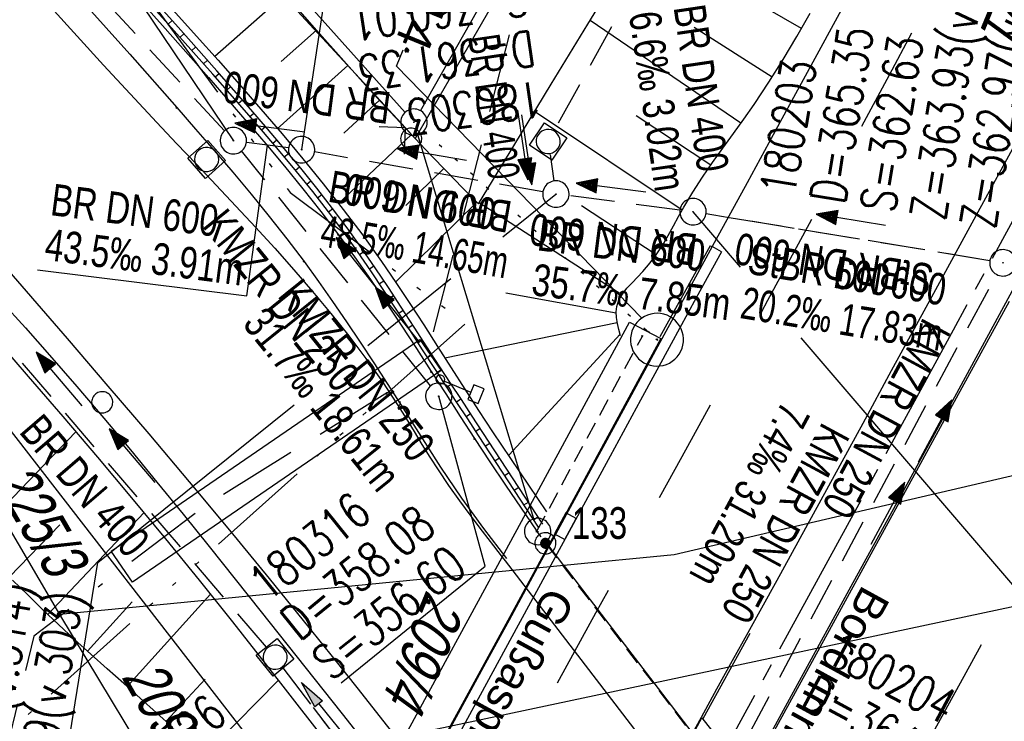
# Model space of a CAD drawing. Extents: x 507875 to 508634, y 446340 to 447363.
# Tile 32 of 70: x 508107 to 508163, y 446614 to 446654. Entities that reach past the tile are written whole.
import ezdxf
from ezdxf import colors
from ezdxf.entities.mleader import LeaderData, LeaderLine
from ezdxf.math import Vec2, Vec3

# ---------------------------------------------------------------- set-up
doc = ezdxf.new("R2010")
doc.units = 0
doc.header["$LTSCALE"] = 10
doc.header["$MEASUREMENT"] = 0
for name, pattern in [('ACAD_ISO14W100', [25.5, 12, -3, 0.5, -3, 0.5, -3, 0.5, -3]), ('ACAD_ISO16W100', [73, 15, -6.5, 15, -6.5, 15, -7, 1, -7]), ('ACHSE', [5.5, 4, -0.5, 0.5, -0.5]), ('AUSGEZOGEN', [0]), ('LT00', [0]), ('LT02', [0.4, 0.2, -0.2]), ('LT12', [0.4, 0.3, -0.1]), ('LT17', [0.15, 0.1, -0.05]), ('PUNKTX2_STR', [0.6, 0.1, -0.5]), ('STRICHLINIE2', [0.375, 0.25, -0.125])]:
    doc.linetypes.add(name, pattern=pattern)
doc.layers.get('0').update_dxf_attribs({"linetype": 'LT00'})
for name, color, linetype in [('--EK_FBR', 250, 'LT00'), ('--EK_Halt-Pfeil', 4, 'LT00'), ('--EK_Haltung', 7, 'STRICHLINIE2'), ('--EK_Haltung-Text', 140, 'LT00'), ('--EK_Schacht-Text', 5, 'LT00'), ('--EL_DFK_AB_L', 21, 'LT00'), ('--EL_DFK_AB_P', 7, 'LT00'), ('--EL_Halt-Pfeil', 4, 'LT00'), ('--EL_Haltung', 182, 'STRICHLINIE2'), ('--EL_Haltung-Text', 182, 'LT00'), ('-AX-093', 35, 'ACHSE'), ('BAB-KABEL', 220, 'ACAD_ISO16W100'), ('BAB-KABEL_TEXT', 221, 'Continuous'), ('DFK_AB_L', 21, 'LT00'), ('DFK_AB_P', 7, 'LT00'), ('DFK_FLUR_NR', 250, 'LT00'), ('DFK_KATASTER', 250, 'LT00'), ('DFK_NUTZUNGSGRENZE', 70, 'PUNKTX2_STR'), ('DFK_TOPO-SYM', 252, 'LT00'), ('DFK_VERMPKT', 252, 'LT00'), ('DL', 182, 'LT12'), ('DL_PFEIL', 201, 'LT00'), ('DL_TEXT', 182, 'LT00'), ('FESTPKT_TEXT_B', 211, 'LT00'), ('PFEIL', 140, 'AUSGEZOGEN'), ('RINNE_TEXT', 11, 'Continuous'), ('TELEKOM', 210, 'ACAD_ISO14W100'), ('V127_AFBR_BAB', 250, 'LT00'), ('V127_BOESCH', 250, 'LT00'), ('V127_BOSCHUNG', 250, 'LT00'), ('V127_BR_KAPPE', 30, 'LT00'), ('V127_BR_WID', 30, 'LT17'), ('V127_GEHWEG', 250, 'LT00'), ('V127_GRABEN', 250, 'LT00'), ('V127_H_BORD', 8, 'LT00'), ('V127_KA_MULD', 182, 'LT00'), ('V127_KA_PRUF', 182, 'LT00'), ('V127_LG_MARK', 250, 'LT02'), ('V127_MAUER', 141, 'LT00'), ('V127_PKT_AU', 211, 'LT00'), ('V127_RINNE', 182, 'LT00'), ('V127_SCHILD_K', 1, 'LT00'), ('V127_SINKK', 182, 'LT00'), ('V127_Verdeckt', 253, 'LT00'), ('V127_ZAUN', 40, 'LT00')]:
    doc.layers.add(name, color=color, linetype=linetype)
doc.styles.add('Arial', font='ARIAL.TTF')
doc.styles.add('Haltungsbeschriftung', font='ARIAL.TTF', dxfattribs={"width": 0.75})
doc.styles.add('schachtbeschriftung', font='romans.shx', dxfattribs={"width": 0.75, "height": 2})
doc.styles.get("Standard").update_dxf_attribs({"font": 'ARIAL.TTF'})

# ---------------------------------------------------------------- blocks, each defined once
blk = doc.blocks.new('SYMB7010')
at = {"color": 0, "linetype": 'ByBlock'}
for points in [[(-0.031408, 0.499213), (-0.093728, 0.49134), (-0.15457, 0.475719), (-0.212975, 0.452595), (-0.268021, 0.422333), (-0.31884, 0.385411), (-0.36463, 0.342411), (-0.40467, 0.29401), (-0.438329, 0.240973), (-0.465074, 0.184136), (-0.484486, 0.124395), (-0.496256, 0.062692), (-0.5002, 0)], [(0.5002, 0), (0.496256, 0.062692), (0.484485, 0.124395), (0.465074, 0.184136), (0.438329, 0.240973), (0.40467, 0.29401), (0.36463, 0.342411), (0.31884, 0.385411), (0.268021, 0.422333), (0.212975, 0.452595), (0.15457, 0.475719), (0.093728, 0.49134), (0.031408, 0.499213), (-0.031408, 0.499213)], [(-0.5002, 0), (-0.496256, -0.062692), (-0.484486, -0.124395), (-0.465075, -0.184136), (-0.438329, -0.240973), (-0.404671, -0.29401), (-0.36463, -0.342411), (-0.31884, -0.385411), (-0.268021, -0.422333), (-0.212975, -0.452595), (-0.154571, -0.475719), (-0.093728, -0.49134), (-0.031408, -0.499213), (0.031408, -0.499213)], [(0.031408, -0.499213), (0.093728, -0.491341), (0.15457, -0.475719), (0.212975, -0.452595), (0.268021, -0.422333), (0.31884, -0.385411), (0.36463, -0.342411), (0.404671, -0.294011), (0.438329, -0.240974), (0.465075, -0.184136), (0.484486, -0.124395), (0.496256, -0.062692), (0.500201, 0)]]:
    blk.add_lwpolyline(points, dxfattribs=at)
blk = doc.blocks.new('SYMB7005')
at = {"color": 0, "linetype": 'ByBlock'}
for p, q in [((-0.5005, 0), (-0.496554, -0.062729)), ((-0.22, -0.04784), (-0.22, 0.04784)), ((-0.2, -0.101888), (-0.2, 0.101888)), ((-0.18, -0.134415), (-0.18, 0.134415)), ((-0.16, -0.158785), (-0.16, 0.158786)), ((-0.14, -0.175417), (-0.14, 0.175417)), ((-0.12, -0.190319), (-0.12, 0.190319)), ((-0.1, -0.201009), (-0.1, 0.201009)), ((-0.08, -0.210244), (-0.08, 0.210244)), ((-0.06, -0.216311), (-0.06, 0.216311)), ((-0.04, -0.22156), (-0.04, 0.22156)), ((0.01073, 0.225245), (-0.032092, 0.223205)), ((-0.02, -0.22353), (-0.02, 0.22353)), ((0, -0.22539), (0, 0.22559)), ((0.02, -0.22353), (0.02, 0.22353)), ((0.04, -0.22156), (0.04, 0.22156)), ((0.06, -0.216311), (0.06, 0.216311)), ((0.08, -0.210244), (0.08, 0.210244)), ((0.1, -0.201009), (0.1, 0.201009)), ((0.12, -0.190319), (0.12, 0.190319)), ((0.14, -0.175417), (0.14, 0.175417)), ((0.16, -0.158785), (0.16, 0.158785)), ((0.18, -0.134415), (0.18, 0.134415)), ((0.2, -0.101888), (0.2, 0.101888)), ((0.22, -0.047839), (0.22, 0.04784))]:
    blk.add_line(p, q, dxfattribs=at)
for points in [[(0.5005, 0), (0.496553, 0.062729), (0.484776, 0.124469), (0.465353, 0.184246), (0.438592, 0.241118), (0.404913, 0.294187), (0.364849, 0.342616), (0.319031, 0.385642), (0.268181, 0.422586), (0.213103, 0.452866), (0.154663, 0.476004), (0.093784, 0.491635), (0.031427, 0.499512), (-0.031427, 0.499512), (-0.093784, 0.491635), (-0.154663, 0.476004), (-0.213103, 0.452866), (-0.268181, 0.422586), (-0.319031, 0.385642), (-0.364849, 0.342616), (-0.404913, 0.294187), (-0.438592, 0.241118), (-0.465353, 0.184246), (-0.484776, 0.124469), (-0.496554, 0.062729), (-0.5005, 0)], [(-0.032092, 0.223205), (-0.073754, 0.213098), (-0.11275, 0.195289), (-0.147671, 0.170422), (-0.177255, 0.139395), (-0.200432, 0.10333), (-0.216366, 0.063531), (-0.224479, 0.021435), (-0.224479, -0.021435)], [(0.2255, 0), (0.221425, 0.042676), (0.209347, 0.08381), (0.189703, 0.121915), (0.163202, 0.155613), (0.130803, 0.183687), (0.093676, 0.205122), (0.053164, 0.219144), (0.01073, 0.225245)], [(0.01073, -0.225245), (0.053164, -0.219144), (0.093676, -0.205122), (0.130803, -0.183687), (0.163202, -0.155613), (0.189703, -0.121915), (0.209347, -0.08381), (0.221425, -0.042676), (0.2255, 0)], [(0.031427, -0.499513), (0.093784, -0.491635), (0.154663, -0.476004), (0.213103, -0.452866), (0.268182, -0.422587), (0.319031, -0.385642), (0.364849, -0.342616), (0.404913, -0.294187), (0.438592, -0.241118), (0.465354, -0.184247), (0.484776, -0.124469), (0.496554, -0.062729), (0.500501, 0)], [(-0.496554, -0.062729), (-0.484776, -0.124469), (-0.465353, -0.184246), (-0.438592, -0.241118), (-0.404913, -0.294187), (-0.364849, -0.342616), (-0.319031, -0.385642), (-0.268182, -0.422586), (-0.213103, -0.452866), (-0.154663, -0.476004), (-0.093784, -0.491635), (-0.031427, -0.499513), (0.031427, -0.499513)], [(-0.224479, -0.021435), (-0.216366, -0.063531), (-0.200432, -0.10333), (-0.177255, -0.139395), (-0.147671, -0.170422), (-0.11275, -0.195289), (-0.073754, -0.213098), (-0.032092, -0.223205), (0.01073, -0.225245)]]:
    blk.add_lwpolyline(points, dxfattribs=at)
blk = doc.blocks.new('SYMB0003')
at = {"color": 0, "linetype": 'ByBlock'}
for p, q in [((-0.015712, 0), (0.010166, 0.012015)), ((0, -0.021257), (-0.015712, 0)), ((0.010166, 0.012015), (0, -0.021257))]:
    blk.add_line(p, q, dxfattribs=at)
for points in [[(-0.031395, 0.499013), (-0.093691, 0.491144), (-0.154509, 0.475528), (-0.21289, 0.452414), (-0.267913, 0.422164), (-0.318712, 0.385257), (-0.364484, 0.342274), (-0.404509, 0.293893), (-0.438154, 0.240877), (-0.464888, 0.184062), (-0.484292, 0.124345), (-0.496058, 0.062667), (-0.5, 0)], [(0.5, 0), (0.496057, 0.062667), (0.484292, 0.124345), (0.464888, 0.184062), (0.438153, 0.240877), (0.404509, 0.293893), (0.364484, 0.342274), (0.318712, 0.385257), (0.267913, 0.422164), (0.21289, 0.452414), (0.154509, 0.475528), (0.093691, 0.491144), (0.031395, 0.499013), (-0.031395, 0.499013)], [(-0.5, 0), (-0.496058, -0.062667), (-0.484292, -0.124345), (-0.464888, -0.184062), (-0.438154, -0.240877), (-0.404509, -0.293893), (-0.364485, -0.342274), (-0.318712, -0.385257), (-0.267914, -0.422164), (-0.21289, -0.452414), (-0.154509, -0.475529), (-0.093691, -0.491144), (-0.031395, -0.499014), (0.031395, -0.499014)], [(0.031395, -0.499014), (0.093691, -0.491144), (0.154509, -0.475529), (0.21289, -0.452414), (0.267914, -0.422164), (0.318712, -0.385257), (0.364485, -0.342274), (0.404509, -0.293893), (0.438154, -0.240877), (0.464889, -0.184062), (0.484292, -0.124345), (0.496058, -0.062667), (0.5, 0)]]:
    blk.add_lwpolyline(points, dxfattribs=at)
blk = doc.blocks.new('SYMB0011')
at = {"color": 0, "linetype": 'ByBlock'}
for p, q in [((0.5, 0), (-0.5, 0)), ((0, 0.5), (0, -0.5))]:
    blk.add_line(p, q, dxfattribs=at)
blk = doc.blocks.new('SYMB1263')
at = {"color": 0, "linetype": 'ByBlock'}
for p, q in [((0.014231, 0.098982), (-0.014231, 0.098982)), ((-0.014231, -0.098982), (0.014232, -0.098982))]:
    blk.add_line(p, q, dxfattribs=at)
for points in [[(0, 0.1), (0, 0.75), (0.18, 0.75), (0.18, 1), (-0.18, 1), (-0.18, 0.75), (0, 0.75)], [(-0.014231, 0.098982), (-0.041542, 0.090963), (-0.065486, 0.075575), (-0.084125, 0.054064), (-0.095949, 0.028173), (-0.1, 0)], [(-0.1, 0), (-0.095949, -0.028173), (-0.084125, -0.054064), (-0.065486, -0.075575), (-0.041541, -0.090963), (-0.014231, -0.098982)], [(0.1, 0), (0.095949, 0.028173), (0.084125, 0.054064), (0.065486, 0.075575), (0.041541, 0.090963), (0.014231, 0.098982)], [(0.014232, -0.098982), (0.041542, -0.090963), (0.065486, -0.075575), (0.084125, -0.054064), (0.095949, -0.028173), (0.1, 0)]]:
    blk.add_lwpolyline(points, dxfattribs=at)
blk = doc.blocks.new('SYMB0024')
at = {"color": 0, "linetype": 'ByBlock'}
for p, q in [((-0.5, 0.5), (0, 0)), ((0, 0), (0.5, 0.5))]:
    blk.add_line(p, q, dxfattribs=at)
blk = doc.blocks.new('Pfreil3')
at = {"layer": 'PFEIL'}
blk.add_hatch(color=256, dxfattribs=at).paths.add_polyline_path([(-1.549, 0.273), (-1.549, -0.273), (0, 0)])
for p, q in [((-1.549, 0), (-4.831, 0)), ((-1.549, -0.273), (-1.549, 0.273)), ((-1.549, 0.273), (0, 0)), ((0, 0), (-1.549, -0.273))]:
    blk.add_line(p, q, dxfattribs=at)
blk = doc.blocks.new('_None')
blk = doc.blocks.new('SYMB0652')
at = {"color": 0, "linetype": 'ByBlock'}
blk.add_lwpolyline([(-0.15, -0.075), (0.15, -0.075), (0.15, 0.075), (-0.15, 0.075), (-0.15, -0.075)], dxfattribs=at)
blk = doc.blocks.new('SYMB1210')
at = {"color": 0, "linetype": 'ByBlock'}
blk.add_line((0.018815, -0.179014), (0.055623, -0.17119), dxfattribs=at)
for points in [[(-0.2, -0.2), (-0.2, 0.2), (0.2, 0.2), (0.2, -0.2), (-0.2, -0.2)], [(0.018815, 0.179014), (-0.018815, 0.179014), (-0.055623, 0.17119), (-0.09, 0.155885), (-0.120444, 0.133766), (-0.145623, 0.105801), (-0.164438, 0.073213), (-0.176067, 0.037424), (-0.18, 0)], [(0.18, 0), (0.176067, 0.037424), (0.164438, 0.073213), (0.145623, 0.105801), (0.120444, 0.133766), (0.09, 0.155885), (0.055623, 0.17119), (0.018815, 0.179014)], [(-0.18, 0), (-0.176067, -0.037424), (-0.164438, -0.073213), (-0.145623, -0.105801), (-0.120444, -0.133766), (-0.09, -0.155885), (-0.055623, -0.17119), (-0.018815, -0.179014), (0.018815, -0.179014)], [(0.055623, -0.17119), (0.09, -0.155885), (0.120444, -0.133766), (0.145623, -0.105801), (0.164438, -0.073213), (0.176067, -0.037424), (0.18, 0)]]:
    blk.add_lwpolyline(points, dxfattribs=at)
blk = doc.blocks.new('SYMB0070')
at = {"color": 0, "linetype": 'ByBlock'}
for p, q in [((-0.5, 0), (0.2, 0)), ((0.5, 0), (0.2, 0.1)), ((0.2, 0.1), (0.2, 0)), ((0.468, 0), (0.21, 0.086)), ((0.21, 0.086), (0.21, -0.086)), ((0.21, -0.086), (0.468, 0)), ((0.22, -0.072), (0.437, 0)), ((0.23, -0.058), (0.405, 0)), ((0.24, -0.045), (0.374, 0)), ((0.342, 0), (0.25, 0.031)), ((0.25, 0.031), (0.25, -0.031)), ((0.25, -0.031), (0.342, 0)), ((0.26, -0.017), (0.31, 0)), ((0.27, -0.003), (0.279, 0))]:
    blk.add_line(p, q, dxfattribs=at)
for points in [[(0.2, 0), (0.2, -0.1), (0.5, 0)], [(0.437, 0), (0.22, 0.072), (0.22, -0.072)], [(0.405, 0), (0.23, 0.058), (0.23, -0.058)], [(0.374, 0), (0.24, 0.045), (0.24, -0.045)], [(0.31, 0), (0.26, 0.017), (0.26, -0.017)], [(0.279, 0), (0.27, 0.003), (0.27, -0.003)]]:
    blk.add_lwpolyline(points, dxfattribs=at)

msp = doc.modelspace()

# ---------------------------------------------------------------- linework, layer by layer
at = {"layer": '--EK_FBR'}
msp.add_line((508134.259, 446623.349), (508155.605, 446595.499), dxfattribs=at)
at = {"layer": '--EK_FBR', "color": 2}
for points in [[(508163.557, 446673.579), (508161.658, 446670.03), (508159.755, 446666.482), (508157.848, 446662.937), (508155.885, 446659.304), (508153.915, 446655.673), (508151.941, 446652.046), (508149.964, 446648.42), (508147.985, 446644.795), (508146.006, 446641.17)], [(508108.466, 446654.761), (508109.954, 446653.113), (508111.45, 446651.47), (508112.958, 446649.834), (508114.478, 446648.206), (508115.599, 446647.021), (508116.724, 446645.839), (508117.849, 446644.656), (508118.969, 446643.469), (508120.082, 446642.276), (508121.181, 446641.073), (508122.265, 446639.858), (508123.327, 446638.628), (508124.364, 446637.38), (508125.372, 446636.11), (508126.347, 446634.816), (508127.284, 446633.495), (508128.179, 446632.144), (508128.635, 446631.417), (508129.085, 446630.685), (508129.533, 446629.951), (508129.986, 446629.221), (508130.449, 446628.498), (508131.046, 446627.613), (508131.663, 446626.743), (508132.297, 446625.885), (508132.944, 446625.035), (508133.6, 446624.19), (508134.094, 446623.56)], [(508143.844, 446611.658), (508145.392, 446614.474), (508146.278, 446616.078), (508147.166, 446617.682), (508148.054, 446619.285), (508149.69, 446622.25), (508151.321, 446625.219), (508152.949, 446628.189), (508154.574, 446631.16), (508156.197, 446634.133), (508158.598, 446638.531), (508160.998, 446642.931), (508163.396, 446647.331)], [(508105.321, 446640.623), (508109.384, 446635.953), (508111.708, 446633.254), (508114.02, 446630.544), (508116.317, 446627.822), (508118.599, 446625.086), (508120.862, 446622.336), (508123.105, 446619.569), (508124.508, 446617.816), (508125.903, 446616.058), (508127.295, 446614.297), (508128.342, 446612.967)], [(508148.807, 446612.371), (508150.412, 446615.3), (508152.781, 446619.623), (508155.151, 446623.946), (508157.52, 446628.27), (508159.886, 446632.595), (508162.881, 446638.08)]]:
    msp.add_lwpolyline(points, dxfattribs=at)
at = {"layer": '--EK_Haltung'}
for p, q in [((508163.932, 446696.27), (508137.06, 446647.79)), ((508118.317, 446647.732), (508089.934, 446678.642)), ((508120.707, 446618.444), (508095.661, 446647.578)), ((508121.958, 446646.769), (508119.567, 446647.082)), ((508130.019, 446633.265), (508119.294, 446646.595)), ((508136.396, 446644.279), (508123.44, 446646.542)), ((508136.806, 446646.392), (508137.026, 446644.893)), ((508144.176, 446643.244), (508137.879, 446644.055)), ((508161.771, 446640.373), (508145.66, 446643.027)), ((508148.061, 446613.448), (508162.155, 446639.59)), ((508149.92, 446580.242), (508121.651, 446617.278))]:
    msp.add_line(p, q, dxfattribs=at)
at = {"layer": '--EK_Haltung-Text', "flags": 128}
msp.add_lwpolyline([(508107.706, 446639.847), (508119.588, 446638.375), (508120.763, 446646.926)], dxfattribs=at)
at = {"layer": '--EK_Schacht-Text', "flags": 128}
for points in [[(508120.805, 446679.12), (508106.276, 446665.814), (508118.824, 446647.181)], [(508126.716, 446678.114), (508124.569, 446659.05), (508122.701, 446646.671)], [(508134.12, 446641.727), (508137.135, 446644.152)], [(508147.62, 446640), (508144.92, 446643.149)], [(508126.454, 446635.563), (508131.169, 446639.354)], [(508183.708, 446634.058), (508181.535, 446614.512), (508167.827, 446616.433), (508151.053, 446635.997)], [(508124.947, 446616.427), (508133.128, 446623.046), (508130.489, 446632.682)], [(508108.092, 446604.395), (508111.14, 446623.248), (508122.272, 446632.2)]]:
    msp.add_lwpolyline(points, dxfattribs=at)
at = {"layer": '--EL_DFK_AB_L'}
for p, q in [((508129.451, 446648.881), (508214.87, 446799.327)), ((508135.883, 446625.725), (508129.297, 446647.51)), ((508096.72, 446642.905), (508125.101, 446606.332)), ((508137.591, 446623.07), (508136.557, 446624.414)), ((508137.591, 446623.07), (508142.69, 446616.429)), ((508142.69, 446616.429), (508155.944, 446599.153))]:
    msp.add_line(p, q, dxfattribs=at)
at = {"layer": '--EL_Haltung'}
for p, q in [((508163.932, 446696.27), (508137.06, 446647.79)), ((508118.317, 446647.732), (508089.934, 446678.642)), ((508120.707, 446618.444), (508095.661, 446647.578)), ((508121.958, 446646.769), (508119.567, 446647.082)), ((508130.019, 446633.265), (508119.294, 446646.595)), ((508136.396, 446644.279), (508123.44, 446646.542)), ((508136.806, 446646.392), (508137.026, 446644.893)), ((508144.176, 446643.244), (508137.879, 446644.055)), ((508161.771, 446640.373), (508145.66, 446643.027)), ((508148.061, 446613.448), (508162.155, 446639.59)), ((508149.92, 446580.242), (508121.651, 446617.278))]:
    msp.add_line(p, q, dxfattribs=at)
at = {"layer": '-AX-093', "ltscale": 0.2}
msp.add_lwpolyline([(508236.238, 446781.505), (508230.519, 446770.258), (508224.765, 446759.029), (508218.978, 446747.817), (508213.16, 446736.621), (508207.313, 446725.44), (508201.438, 446714.274), (508195.537, 446703.121), (508189.613, 446691.981), (508183.666, 446680.853), (508177.7, 446669.735), (508171.715, 446658.628), (508165.714, 446647.529), (508159.698, 446636.438), (508153.669, 446625.354), (508147.628, 446614.276), (508141.579, 446603.204)], dxfattribs=at)
at = {"layer": 'BAB-KABEL', "ltscale": 0.03, "flags": 128}
msp.add_lwpolyline([(508403.91, 447290.526), (508402.026, 447282.819), (508386.099, 447280.447), (508366.681, 447274.025), (508361.372, 447269.698), (508361.657, 447256.667), (508362.44, 447209.011), (508362.578, 447196.367), (508363.064, 447183.585), (508362.055, 447181.303), (508353.705, 447155.981), (508356.394, 447152.75), (508357.893, 447150.945), (508345.987, 447106.957), (508319.979, 447031.323), (508314.893, 447014.991), (508307.501, 446987.6), (508299.946, 446957.549), (508297.327, 446948.162), (508293.932, 446941.348), (508287.31, 446931.654), (508277.454, 446917.498), (508268.65, 446905.428), (508266.719, 446901.965), (508263.925, 446896.05), (508236.791, 446838.253), (508218.669, 446798.755), (508182.002, 446732.503), (508173.757, 446722.034), (508158.32, 446691.576), (508134.637, 446653.79), (508129.799, 446634.854), (508127.623, 446632.926), (508117.245, 446626.48), (508107.493, 446619.069), (508101.7, 446595.112), (508091.075, 446575.777), (508080.997, 446555.552), (508070.49, 446543.962), (508052.779, 446538.014), (508053.275, 446532.867), (508054.03, 446526.659), (508053.055, 446512.517), (508031.724, 446493.735), (508025.765, 446492.102), (508020.21, 446489.1), (508016.01, 446486.751), (508018.853, 446477.045), (508018.707, 446455.032), (508018.065, 446449.034)], dxfattribs=at)
at = {"layer": 'BAB-KABEL_TEXT'}
msp.add_lwpolyline([(508111.885, 446623.895), (508129.417, 446635.904), (508130.63, 446634.134), (508113.098, 446622.125)], close=True, dxfattribs=at)
at = {"layer": 'DFK_AB_L'}
for p, q in [((508129.451, 446648.881), (508214.87, 446799.327)), ((508135.883, 446625.725), (508129.297, 446647.51)), ((508096.72, 446642.905), (508125.101, 446606.332)), ((508137.591, 446623.07), (508136.557, 446624.414)), ((508137.591, 446623.07), (508142.69, 446616.429)), ((508142.69, 446616.429), (508155.944, 446599.153))]:
    msp.add_line(p, q, dxfattribs=at)
at = {"layer": 'DFK_KATASTER'}
for p, q in [((508064.861, 446719.86), (508128.58, 446648.787)), ((508093.93, 446645.957), (508108.95, 446620.299)), ((508142.69, 446616.429), (508229.92, 446634.918)), ((508169.09, 446629.578), (508143.841, 446623.681)), ((508143.841, 446623.681), (508137.591, 446623.07)), ((508137.591, 446623.07), (508113.891, 446620.781)), ((508113.891, 446620.781), (508108.95, 446620.299)), ((508108.95, 446620.299), (508114.87, 446610.528)), ((508120.86, 446611.798), (508142.69, 446616.429))]:
    msp.add_line(p, q, dxfattribs=at)
at = {"layer": 'DFK_NUTZUNGSGRENZE', "ltscale": 0.2}
for q in [(508129.639, 446647.729), (508143.17, 446635.928)]:
    msp.add_line((508142.271, 446636.41), q, dxfattribs=at)
at = {"layer": 'DL'}
for p, q in [((508161.771, 446640.373), (508145.66, 446643.027)), ((508149.92, 446580.242), (508121.651, 446617.278))]:
    msp.add_line(p, q, dxfattribs=at)
at = {"layer": 'TELEKOM', "ltscale": 0.05, "flags": 128}
msp.add_lwpolyline([(508474.982, 447165.553), (508473.172, 447165.084), (508474.673, 447159.364), (508464.672, 447154.328), (508456.661, 447151.277), (508453.539, 447150.41), (508444.602, 447148.803), (508441.981, 447148.995), (508439.155, 447149.476), (508437.854, 447150.277), (508435.953, 447153.679), (508433.953, 447160.482), (508432.252, 447163.983), (508431.951, 447165.284), (508432.552, 447176.789), (508431.941, 447177.756), (508416.745, 447181.791), (508378.627, 447181.391), (508374.691, 447166.96), (508370.19, 447168.143), (508366.264, 447168.543), (508362.179, 447169.984), (508358.413, 447171.665), (508347.839, 447167.262), (508337.4, 447169.983), (508328.414, 447171.935), (508322.641, 447172.543), (508316.286, 447172.936), (508310.426, 447172.329), (508294.909, 447170.287), (508285.316, 447168.639), (508276.487, 447167.205), (508271.842, 447166.858), (508264.535, 447167.811), (508253.336, 447170.847), (508250.234, 447179.486), (508234.735, 447192.344), (508230.978, 447195.531), (508227.158, 447198.133), (508210.966, 447203.512), (508203.353, 447206.262), (508189.318, 447199.877), (508186.179, 447190.406), (508183.805, 447181.725), (508180.252, 447166.858), (508182.036, 447154.933), (508172.713, 447111.806), (508163.222, 447073.34), (508154.785, 447034.675), (508153.031, 446995.556), (508154.9, 446955.58), (508158.105, 446912.014), (508138.041, 446875.457), (508116.295, 446837.958), (508103.884, 446802.928), (508083.738, 446761.261), (508071.735, 446745.953), (508067.468, 446734.788), (508063.405, 446727.276), (508059.458, 446719.322), (508062.263, 446713.436), (508069.977, 446704.887), (508081.477, 446692.274), (508095.24, 446677.226), (508103.795, 446669.378), (508122.044, 446644.24), (508132.002, 446636.813), (508105.767, 446613.366), (508119.825, 446594.076), (508150.119, 446555.817), (508154.748, 446559.461), (508167.768, 446536.941), (508183.181, 446511.575), (508186.807, 446510.85), (508218.928, 446451.464), (508225.819, 446439.687), (508234.16, 446421.749), (508247.216, 446396.382), (508258.477, 446371.283), (508263.554, 446356.788), (508266.895, 446346.738)], dxfattribs=at)
at = {"layer": 'V127_AFBR_BAB', "color": 0}
for points in [[(508163.557, 446673.579), (508161.658, 446670.03), (508159.755, 446666.482), (508157.848, 446662.937), (508155.885, 446659.304), (508153.915, 446655.673), (508151.941, 446652.046), (508149.964, 446648.42), (508147.985, 446644.795), (508146.006, 446641.17)], [(508108.466, 446654.761), (508109.954, 446653.113), (508111.45, 446651.47), (508112.958, 446649.834), (508114.478, 446648.206), (508115.599, 446647.021), (508116.724, 446645.839), (508117.849, 446644.656), (508118.969, 446643.469), (508120.082, 446642.276), (508121.181, 446641.073), (508122.265, 446639.858), (508123.327, 446638.628), (508124.364, 446637.38), (508125.372, 446636.11), (508126.347, 446634.816), (508127.284, 446633.495), (508128.179, 446632.144), (508128.635, 446631.417), (508129.085, 446630.685), (508129.533, 446629.951), (508129.986, 446629.221), (508130.449, 446628.498), (508131.046, 446627.613), (508131.663, 446626.743), (508132.297, 446625.885), (508132.944, 446625.035), (508133.6, 446624.19), (508134.094, 446623.56)], [(508143.844, 446611.658), (508145.392, 446614.474), (508146.278, 446616.078), (508147.166, 446617.682), (508148.054, 446619.285), (508149.69, 446622.25), (508151.321, 446625.219), (508152.949, 446628.189), (508154.574, 446631.16), (508156.197, 446634.133), (508158.598, 446638.531), (508160.998, 446642.931), (508163.396, 446647.331)], [(508105.321, 446640.623), (508109.384, 446635.953), (508111.708, 446633.254), (508114.02, 446630.544), (508116.317, 446627.822), (508118.599, 446625.086), (508120.862, 446622.336), (508123.105, 446619.569), (508124.508, 446617.816), (508125.903, 446616.058), (508127.295, 446614.297), (508128.342, 446612.967)], [(508148.807, 446612.371), (508150.412, 446615.3), (508152.781, 446619.623), (508155.151, 446623.946), (508157.52, 446628.27), (508159.886, 446632.595), (508162.881, 446638.08)]]:
    msp.add_lwpolyline(points, dxfattribs=at)
at = {"layer": 'V127_BOESCH'}
for points in [[(508132.739, 446643.593), (508134.804, 446646.992), (508136.871, 446650.39), (508138.94, 446653.786), (508141.013, 446657.18), (508143.092, 446660.571), (508145.178, 446663.958), (508146.954, 446666.83), (508148.734, 446669.699), (508150.516, 446672.567), (508152.299, 446675.435), (508154.079, 446678.303), (508155.856, 446681.175), (508157.627, 446684.049), (508159.391, 446686.928), (508161.145, 446689.813), (508163.338, 446693.454)], [(508132.739, 446643.593), (508131.837, 446644.514), (508130.938, 446645.437), (508130.042, 446646.364), (508129.152, 446647.296), (508127.735, 446648.809), (508126.333, 446650.337), (508124.945, 446651.877), (508123.565, 446653.425), (508122.192, 446654.979), (508120.821, 446656.536), (508119.45, 446658.092), (508118.074, 446659.644), (508116.169, 446661.769), (508114.252, 446663.883), (508112.325, 446665.986), (508110.388, 446668.081), (508108.443, 446670.169), (508106.493, 446672.252)], [(508140.808, 446636.114), (508140.712, 446636.462), (508140.63, 446636.806), (508140.573, 446637.143), (508140.555, 446637.469), (508140.589, 446637.782), (508140.712, 446638.142), (508140.913, 446638.482), (508141.169, 446638.808), (508141.462, 446639.125), (508141.771, 446639.439), (508142.075, 446639.756), (508142.493, 446640.248), (508142.865, 446640.756), (508143.202, 446641.277), (508143.514, 446641.807), (508143.811, 446642.342), (508144.103, 446642.877), (508144.4, 446643.41), (508144.914, 446644.265), (508145.46, 446645.105), (508146.03, 446645.935), (508146.616, 446646.759), (508147.21, 446647.581), (508147.802, 446648.404), (508148.385, 446649.234), (508149.232, 446650.501), (508150.042, 446651.789), (508150.821, 446653.094), (508151.571, 446654.415)], [(508115.393, 446613.885), (508114.47, 446614.727), (508113.54, 446615.561), (508112.605, 446616.39), (508111.669, 446617.218), (508110.735, 446618.05), (508109.808, 446618.888), (508108.89, 446619.736), (508108.015, 446620.568), (508107.149, 446621.409), (508106.289, 446622.256)]]:
    msp.add_lwpolyline(points, dxfattribs=at)
at = {"layer": 'V127_BOSCHUNG'}
for p, q in [((508151.076, 446653.538), (508142.003, 446658.796)), ((508121.76, 446655.469), (508117.765, 446651.95)), ((508147.638, 446648.175), (508139.073, 446654.004)), ((508123.541, 446653.453), (508121.545, 446651.682)), ((508149.409, 446650.777), (508144.983, 446653.605)), ((508125.325, 446651.453), (508121.319, 446647.846)), ((508127.12, 446649.476), (508125.093, 446647.611)), ((508144.305, 446643.242), (508135.93, 446648.843)), ((508145.927, 446645.788), (508141.701, 446648.585)), ((508128.932, 446647.528), (508124.781, 446643.601)), ((508130.778, 446645.602), (508128.611, 446643.509)), ((508132.649, 446643.684), (508128.047, 446639.179)), ((508140.887, 446638.444), (508132.781, 446643.662)), ((508142.832, 446640.709), (508138.592, 446643.478)), ((508140.556, 446637.401), (508134.285, 446638.527)), ((508140.623, 446636.842), (508130.836, 446634.845)), ((508140.782, 446636.208), (508134.48, 446629.358)), ((508103.979, 446624.531), (508109.889, 446630.657)), ((508108.289, 446620.305), (508113.746, 446626.074)), ((508106.109, 446622.434), (508108.977, 446625.392)), ((508112.802, 446616.216), (508117.52, 446621.453)), ((508110.543, 446618.222), (508113.082, 446621.009)), ((508115.002, 446614.244), (508117.223, 446616.639)), ((508117.108, 446612.249), (508121.377, 446616.56))]:
    msp.add_line(p, q, dxfattribs=at)
at = {"layer": 'V127_BR_KAPPE'}
for points in [[(508122.166, 446597.499), (508120.435, 446598.469), (508127.111, 446610.702), (508132.75, 446621.079), (508141.315, 446636.892), (508143.093, 446635.952), (508134.398, 446619.965), (508128.669, 446609.454), (508122.166, 446597.499)], [(508136.573, 446590.002), (508135.65, 446591.087), (508134.989, 446592.004), (508133.963, 446593.338), (508139.28, 446603.14), (508145.412, 446614.43), (508146.51, 446613.031), (508147.165, 446612.173), (508148.019, 446611.027), (508142.768, 446601.393), (508136.573, 446590.002)]]:
    msp.add_lwpolyline(points, dxfattribs=at)
at = {"layer": 'V127_BR_WID'}
for p, q in [((508136.049, 446625.019), (508142.047, 446636.092)), ((508156.398, 446598.534), (508136.049, 446625.019))]:
    msp.add_line(p, q, dxfattribs=at)
at = {"layer": 'V127_GEHWEG'}
for points in [[(508104.863, 446661.055), (508107.569, 446658.075), (508110.263, 446655.084), (508112.945, 446652.08), (508115.613, 446649.061), (508116.682, 446647.842), (508117.744, 446646.618), (508118.797, 446645.386), (508119.837, 446644.143), (508120.859, 446642.888), (508121.861, 446641.616), (508122.838, 446640.327), (508123.659, 446639.199), (508124.462, 446638.059), (508125.25, 446636.907), (508126.026, 446635.746), (508126.793, 446634.579), (508127.554, 446633.407), (508128.312, 446632.233)], [(508112.18, 446656.656), (508114.808, 446653.708), (508117.424, 446650.747), (508118.512, 446649.505), (508119.595, 446648.257), (508120.667, 446647.001), (508121.726, 446645.735), (508122.768, 446644.456), (508123.79, 446643.16), (508124.787, 446641.847), (508125.708, 446640.583), (508126.607, 446639.303), (508127.489, 446638.01), (508128.356, 446636.707), (508129.213, 446635.396), (508130.062, 446634.081), (508130.879, 446632.81), (508131.696, 446631.541), (508132.52, 446630.275), (508133.393, 446628.955), (508134.274, 446627.64), (508135.16, 446626.329), (508135.401, 446625.974)]]:
    msp.add_lwpolyline(points, dxfattribs=at)
at = {"layer": 'V127_GRABEN'}
for points in [[(508105.641, 446638.082), (508107.022, 446636.554), (508108.39, 446635.014), (508109.939, 446633.236), (508111.469, 446631.442), (508112.985, 446629.634), (508114.486, 446627.815), (508115.977, 446625.985), (508117.458, 446624.148), (508118.932, 446622.305), (508120.401, 446620.459), (508121.868, 446618.61), (508124.993, 446614.667), (508127.527, 446611.468)], [(508104.715, 446636.63), (508107.176, 446633.811), (508109.148, 446631.524), (508111.106, 446629.225), (508113.048, 446626.913), (508114.974, 446624.588), (508116.881, 446622.247), (508118.768, 446619.89), (508120.633, 446617.516), (508126.626, 446609.813)]]:
    msp.add_lwpolyline(points, dxfattribs=at)
at = {"layer": 'V127_H_BORD'}
for p, q in [((508145.886, 446641.213), (508143.044, 446636.061)), ((508145.886, 446641.213), (508146.006, 446641.17)), ((508128.179, 446632.144), (508128.312, 446632.233)), ((508128.312, 446632.233), (508130.584, 446628.656)), ((508148.149, 446619.215), (508145.484, 446614.381))]:
    msp.add_line(p, q, dxfattribs=at)
for points in [[(508148.027, 446611.169), (508150.966, 446616.54), (508153.905, 446621.911), (508156.843, 446627.283), (508159.779, 446632.656), (508163.179, 446638.883)], [(508130.584, 446628.656), (508131.784, 446626.897), (508133.031, 446625.171), (508134.324, 446623.479)]]:
    msp.add_lwpolyline(points, dxfattribs=at)
at = {"layer": 'V127_LG_MARK', "ltscale": 3, "flags": 128}
for points in [[(508108.353, 446563.829), (508110.399, 446567.563), (508112.444, 446571.298), (508114.486, 446575.035), (508116.105, 446578.003), (508117.723, 446580.972), (508119.344, 446583.939), (508120.969, 446586.904), (508122.601, 446589.864), (508124.243, 446592.82), (508124.982, 446594.142), (508125.722, 446595.464), (508126.46, 446596.787), (508127.913, 446599.406), (508129.357, 446602.03), (508130.795, 446604.657), (508132.231, 446607.285), (508134.079, 446610.668), (508135.928, 446614.051), (508137.782, 446617.431), (508139.41, 446620.388), (508141.04, 446623.344), (508142.672, 446626.299), (508144.303, 446629.255), (508145.931, 446632.212), (508147.556, 446635.171), (508149.175, 446638.133), (508150.908, 446641.323), (508152.634, 446644.517), (508154.355, 446647.713), (508156.073, 446650.912), (508157.788, 446654.111), (508159.503, 446657.311), (508161.22, 446660.51), (508163.173, 446664.142), (508165.13, 446667.772), (508167.088, 446671.401), (508169.047, 446675.03), (508171.005, 446678.659), (508172.962, 446682.289), (508176.861, 446689.542), (508180.749, 446696.802), (508184.624, 446704.068), (508190.681, 446715.488), (508196.706, 446726.926), (508198.968, 446731.242), (508201.225, 446735.56), (508203.475, 446739.882), (508205.717, 446744.208), (508207.951, 446748.538), (508209.375, 446751.31), (508210.797, 446754.084), (508212.217, 446756.858)], [(508060.761, 446434.224), (508062.162, 446436.848), (508063.565, 446439.472), (508064.969, 446442.095), (508066.376, 446444.716), (508068.256, 446448.204), (508070.141, 446451.688), (508072.03, 446455.17), (508073.923, 446458.651), (508075.818, 446462.13), (508077.713, 446465.609), (508080.134, 446470.055), (508082.555, 446474.5), (508084.976, 446478.946), (508087.398, 446483.391), (508089.822, 446487.835), (508092.712, 446493.126), (508095.605, 446498.415), (508098.5, 446503.703), (508101.397, 446508.99), (508104.354, 446514.385), (508107.311, 446519.779), (508110.266, 446525.175), (508113.218, 446530.572), (508115.243, 446534.28), (508117.268, 446537.988), (508119.294, 446541.696), (508121.321, 446545.402), (508123.352, 446549.107), (508125.083, 446552.257), (508126.815, 446555.405), (508128.547, 446558.554), (508130.278, 446561.703), (508132.006, 446564.854), (508134.047, 446568.588), (508136.082, 446572.325), (508138.115, 446576.063), (508140.147, 446579.802), (508142.18, 446583.54), (508144.305, 446587.443), (508146.184, 446590.891), (508148.063, 446594.34), (508149.941, 446597.789), (508151.219, 446600.141), (508152.498, 446602.492), (508153.776, 446604.844), (508155.057, 446607.194), (508156.807, 446610.397), (508158.56, 446613.598), (508160.315, 446616.797), (508162.07, 446619.997), (508163.824, 446623.198), (508165.575, 446626.4), (508167.234, 446629.443), (508168.89, 446632.489), (508170.543, 446635.535), (508172.196, 446638.582)]]:
    msp.add_lwpolyline(points, dxfattribs=at)
at = {"layer": 'V127_MAUER'}
for p, q in [((508115.131, 446653.791), (508115.355, 446653.991)), ((508115.796, 446653.044), (508116.02, 446653.243)), ((508116.46, 446652.296), (508116.684, 446652.495)), ((508117.123, 446651.548), (508117.348, 446651.747)), ((508117.787, 446650.8), (508118.012, 446650.999)), ((508118.449, 446650.051), (508118.674, 446650.25)), ((508119.11, 446649.3), (508119.335, 446649.498)), ((508119.768, 446648.548), (508119.995, 446648.744)), ((508120.424, 446647.792), (508120.65, 446647.989)), ((508121.073, 446647.032), (508121.302, 446647.226)), ((508121.718, 446646.268), (508121.949, 446646.46)), ((508122.358, 446645.499), (508122.588, 446645.691)), ((508122.987, 446644.722), (508123.22, 446644.91)), ((508123.609, 446643.938), (508123.845, 446644.123)), ((508124.223, 446643.15), (508124.463, 446643.329)), ((508124.822, 446642.348), (508125.062, 446642.528)), ((508125.411, 446641.54), (508125.655, 446641.715)), ((508125.989, 446640.725), (508126.236, 446640.895)), ((508126.557, 446639.901), (508126.804, 446640.072)), ((508127.115, 446639.071), (508127.364, 446639.238)), ((508127.667, 446638.238), (508127.918, 446638.402)), ((508128.214, 446637.401), (508128.466, 446637.564)), ((508128.758, 446636.562), (508129.01, 446636.725)), ((508129.301, 446635.722), (508129.553, 446635.885)), ((508129.844, 446634.882), (508130.096, 446635.046)), ((508130.389, 446634.044), (508130.64, 446634.208)), ((508130.937, 446633.207), (508131.188, 446633.373)), ((508131.487, 446632.372), (508131.738, 446632.537)), ((508132.037, 446631.537), (508132.288, 446631.702)), ((508132.586, 446630.701), (508132.837, 446630.866)), ((508133.133, 446629.864), (508133.384, 446630.028)), ((508133.68, 446629.027), (508133.931, 446629.191)), ((508134.227, 446628.19), (508134.478, 446628.354)), ((508134.773, 446627.352), (508135.024, 446627.516)), ((508135.32, 446626.515), (508135.571, 446626.679)), ((508135.867, 446625.678), (508136.118, 446625.842))]:
    msp.add_line(p, q, dxfattribs=at)
for points in [[(508105.278, 446665.844), (508108.151, 446662.673), (508111.017, 446659.496), (508113.877, 446656.311), (508116.733, 446653.117), (508117.958, 446651.741), (508119.178, 446650.36), (508120.389, 446648.971), (508121.587, 446647.572), (508122.768, 446646.159), (508123.928, 446644.731), (508125.063, 446643.285), (508126.168, 446641.816), (508127.239, 446640.324), (508128.054, 446639.137), (508128.851, 446637.936), (508129.635, 446636.727), (508130.411, 446635.512), (508131.185, 446634.295), (508131.962, 446633.079), (508132.747, 446631.87), (508133.545, 446630.669), (508136.611, 446626.125)], [(508136.391, 446625.423), (508132.994, 446630.626), (508132.382, 446631.56), (508131.768, 446632.492), (508131.154, 446633.423), (508130.543, 446634.356), (508129.815, 446635.478), (508129.089, 446636.603), (508128.36, 446637.728), (508127.624, 446638.85), (508126.878, 446639.964), (508126.116, 446641.07), (508125.335, 446642.162), (508124.461, 446643.332), (508123.564, 446644.484), (508122.646, 446645.621), (508121.713, 446646.744), (508120.766, 446647.855), (508119.809, 446648.958), (508118.846, 446650.055), (508117.88, 446651.148), (508115.689, 446653.616), (508113.495, 446656.079)], [(508136.14, 446625.259), (508132.743, 446630.462), (508132.131, 446631.395), (508131.517, 446632.327), (508130.904, 446633.258), (508130.292, 446634.192), (508129.563, 446635.315), (508128.837, 446636.441), (508128.109, 446637.564), (508127.374, 446638.684), (508126.63, 446639.796), (508125.871, 446640.897), (508125.093, 446641.985), (508124.223, 446643.15), (508123.329, 446644.298), (508122.414, 446645.431), (508121.483, 446646.55), (508120.538, 446647.66), (508119.583, 446648.761), (508118.621, 446649.857), (508117.655, 446650.949), (508115.465, 446653.417), (508113.271, 446655.879)]]:
    msp.add_lwpolyline(points, dxfattribs=at)
at = {"layer": 'V127_RINNE'}
msp.add_line((508146.533, 446640.882), (508146.006, 446641.17), dxfattribs=at)
for points in [[(508146.006, 446641.17), (508144.581, 446638.559), (508143.158, 446635.948), (508141.42, 446632.755), (508139.684, 446629.56), (508137.949, 446626.365), (508136.213, 446623.171), (508134.475, 446619.978), (508133.034, 446617.335), (508131.593, 446614.692), (508130.154, 446612.047), (508128.72, 446609.4), (508127.644, 446607.406), (508126.569, 446605.413), (508125.49, 446603.421), (508124.404, 446601.433), (508123.307, 446599.452), (508122.196, 446597.478), (508121.508, 446596.273), (508120.816, 446595.071), (508120.124, 446593.868)], [(508146.533, 446640.882), (508145.108, 446638.272), (508143.685, 446635.661), (508141.947, 446632.468), (508140.212, 446629.274), (508138.476, 446626.079), (508136.74, 446622.885), (508135.002, 446619.691), (508133.561, 446617.048), (508132.12, 446614.404), (508130.682, 446611.761), (508129.248, 446609.115), (508128.172, 446607.122), (508127.097, 446605.128), (508126.017, 446603.134), (508124.929, 446601.144), (508123.831, 446599.159), (508122.718, 446597.182), (508122.028, 446595.975), (508121.336, 446594.772), (508120.645, 446593.57)]]:
    msp.add_lwpolyline(points, dxfattribs=at)
at = {"layer": 'V127_Verdeckt'}
msp.add_line((508134.259, 446623.349), (508155.605, 446595.499), dxfattribs=at)
for points in [[(508135.401, 446625.974), (508136.049, 446625.019)], [(508134.094, 446623.56), (508134.259, 446623.349)]]:
    msp.add_lwpolyline(points, dxfattribs=at)
at = {"layer": 'V127_ZAUN'}
msp.add_line((508128.594, 446647.901), (508118.42, 446658.923), dxfattribs=at)
msp.add_lwpolyline([(508136.232, 446659.578), (508129.152, 446647.296), (508128.594, 446647.901)], dxfattribs=at)

# ---------------------------------------------------------------- block references
at = {"layer": '--EK_Halt-Pfeil', "yscale": 4, "zscale": 4}
for p, xscale, rotation in [((508135.25, 446646.94), 3.999999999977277, 278.3464700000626), ((508120.893, 446647.916), 3.999999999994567, 172.5200499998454), ((508130.09, 446646.395), 3.999999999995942, 170.0919599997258), ((508140.261, 446644.521), 4.000000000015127, 172.670459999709), ((508153.878, 446642.686), 3.999999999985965, 170.6461199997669), ((508128.152, 446637.295), 3.999999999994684, 128.8152900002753), ((508108.942, 446633.662), 3.999999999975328, 130.6848400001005), ((508155.988, 446626.046), 4.000000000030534, 61.67181999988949)]:
    msp.add_blockref('SYMB0070', p, dxfattribs=dict(at, xscale=xscale, rotation=rotation))
at = {"layer": '--EL_DFK_AB_P', "xscale": 1.500000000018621, "yscale": 1.5, "zscale": 1.5, "rotation": 264.7377099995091}
for p in [(508129.081, 446648.229), (508136.101, 446625.009)]:
    msp.add_blockref('SYMB0003', p, dxfattribs=at)
at = {"layer": '--EL_Halt-Pfeil', "yscale": 4, "zscale": 4}
for p, xscale, rotation in [((508120.893, 446647.916), 3.999999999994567, 172.5200499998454), ((508135.477, 446646.662), 3.999999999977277, 278.3464700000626), ((508130.09, 446646.395), 3.999999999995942, 170.0919599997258), ((508140.261, 446644.521), 4.000000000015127, 172.670459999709), ((508153.878, 446642.686), 3.999999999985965, 170.6461199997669), ((508125.913, 446640.131), 3.999999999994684, 128.8152900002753), ((508158.664, 446630.724), 4.000000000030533, 61.67181999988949), ((508113.082, 446629.311), 3.999999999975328, 130.6848400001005)]:
    msp.add_blockref('SYMB0070', p, dxfattribs=dict(at, xscale=xscale, rotation=rotation))
at = {"layer": 'DFK_AB_P', "xscale": 1.500000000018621, "yscale": 1.5, "zscale": 1.5, "rotation": 264.7377099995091}
for p in [(508129.081, 446648.229), (508136.101, 446625.009)]:
    msp.add_blockref('SYMB0003', p, dxfattribs=at)
at = {"layer": 'DFK_VERMPKT', "xscale": 1.200000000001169, "yscale": 1.200000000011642, "zscale": 1.2, "rotation": 264.7377100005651}
for name, p in [('SYMB7010', (508128.921, 446647.29)), ('SYMB7010', (508111.38, 446632.339)), ('SYMB7005', (508136.54, 446624.338))]:
    msp.add_blockref(name, p, dxfattribs=at)
at = {"layer": 'DL_PFEIL', "xscale": 3.999999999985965, "yscale": 4, "zscale": 4, "rotation": 170.6461199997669}
msp.add_blockref('SYMB0070', (508153.878, 446642.686), dxfattribs=at)
at = {"layer": 'PFEIL', "rotation": 129.1077818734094}
msp.add_blockref('Pfreil3', (508122.694, 446616.439), dxfattribs=at)
at = {"layer": 'V127_BR_WID', "xscale": 0.1, "yscale": 0.1, "zscale": 0.1, "rotation": 247.65211}
for p in [(508142.047, 446636.092), (508136.049, 446625.019)]:
    msp.add_blockref('SYMB0011', p, dxfattribs=at)
at = {"layer": 'V127_GEHWEG', "xscale": 0.1, "yscale": 0.1, "zscale": 0.1, "rotation": 247.65211}
for p in [(508117.424, 446650.747), (508115.613, 446649.061), (508124.787, 446641.847), (508122.838, 446640.327), (508130.062, 446634.081), (508128.284, 446632.351), (508132.52, 446630.275)]:
    msp.add_blockref('SYMB0011', p, dxfattribs=at)
at = {"layer": 'V127_KA_MULD', "zscale": 3.8}
for p, xscale, yscale, rotation in [((508136.697, 446647.136), 3.800000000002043, 3.800000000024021, 326.2253750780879), ((508117.307, 446646.115), 3.800000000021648, 3.800000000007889, 131.4726732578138), ((508121.196, 446617.875), 3.800000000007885, 3.799999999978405, 128.6801879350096)]:
    msp.add_blockref('SYMB1210', p, dxfattribs=dict(at, xscale=xscale, yscale=yscale, rotation=rotation))
at = {"layer": 'V127_KA_PRUF', "xscale": 1.5, "yscale": 1.5, "zscale": 1.5, "rotation": 247.65211}
for p in [(508118.824, 446647.181), (508122.701, 446646.671), (508137.135, 446644.152), (508144.92, 446643.149), (508162.511, 446640.251), (508130.489, 446632.682)]:
    msp.add_blockref('SYMB0003', p, dxfattribs=at)
at = {"layer": 'V127_PKT_AU', "xscale": 3, "yscale": 3, "zscale": 3, "rotation": 247.65211}
msp.add_blockref('SYMB0003', (508142.875, 446635.888), dxfattribs=at)
at = {"layer": 'V127_SCHILD_K', "xscale": 2.5, "yscale": 2.5, "zscale": 2.5, "rotation": 247.65211}
msp.add_blockref('SYMB1263', (508130.573, 446633.631), dxfattribs=at)
at = {"layer": 'V127_SINKK', "xscale": 4.500000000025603, "yscale": 4.499999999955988, "zscale": 4.5, "rotation": 61.45919132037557}
msp.add_blockref('SYMB0652', (508137.674, 446625.31), dxfattribs=at)
at = {"layer": 'V127_ZAUN', "xscale": 2.1, "yscale": 2.1, "zscale": 2.1, "rotation": 132.70599}
msp.add_blockref('SYMB0024', (508128.594, 446647.901), dxfattribs=at)

# ---------------------------------------------------------------- texts
at = {"layer": '--EK_Haltung-Text', "style": 'Haltungsbeschriftung'}
for s, rotation, width, p in [('6.6‰ 3.02m', -81.6535, 0.75, (508141.278, 446654.379)), ('BR DN 400', -81.6535, 0.75, (508143.811, 446654.752)), ('BR DN 600', -9.908, 0.75, (508124.128, 446643.731)), ('BR DN 600', -7.4799, 0.75, (508108.382, 446642.965)), ('48.5‰ 14.65m', -9.908, 0.65, (508123.688, 446641.209)), ('BR DN 600', -7.3295, 0.75, (508136.02, 446640.97)), ('43.5‰ 3.91m', -7.4799, 0.75, (508108.049, 446640.426)), ('StBR DN 600', -9.3539, 0.75, (508147.949, 446639.651)), ('35.7‰ 7.85m', -7.3295, 0.75, (508135.693, 446638.431)), ('KMZR DN 250', -51.1847, 0.75, (508121.289, 446638.367)), ('20.2‰ 17.83m', -9.3539, 0.7, (508147.532, 446637.125)), ('31.7‰ 18.61m', -51.1847, 0.75, (508119.295, 446636.764)), ('7.4‰ 31.20m', -118.3282, 0.75, (508150.031, 446632.49)), ('KMZR DN 250', -118.3282, 0.75, (508152.284, 446631.274))]:
    msp.add_text(s, height=1.8, rotation=rotation, dxfattribs=dict(at, width=width)).set_placement(p)
at = {"layer": '--EK_Schacht-Text', "style": 'schachtbeschriftung', "width": 0.75}
for s, rotation, p in [('Z=363.93(v.202)', 80.6461, (508159.214, 446642.57)), ('Z=362.97(v.204)', 80.6461, (508162.056, 446642.102)), ('S=360.01', -171.6535, (508135.36, 446656.289)), ('D=361.33', -171.6535, (508135.778, 446653.439)), ('D=365.35', 80.6461, (508153.53, 446643.505)), ('S=362.63', 80.6461, (508156.372, 446643.038)), ('180303', -171.6535, (508136.196, 446650.588)), ('180203', 80.6461, (508150.689, 446643.973)), ('180316', 38.8153, (508120.763, 446620.973)), ('D=358.08', 38.8153, (508122.568, 446618.731)), ('S=356.60', 38.8153, (508124.374, 446616.488)), ('Z=359.69(v.314)', 80.092, (508104.51, 446604.836)), ('Z=359.99(v.303)', 80.092, (508107.346, 446604.339)), ('180204', -28.3282, (508152.334, 446617.688)), ('D=364.62', -28.3282, (508150.968, 446615.154)), ('180326', 40.6848, (508112.733, 446609.354))]:
    msp.add_text(s, height=2, rotation=rotation, dxfattribs=at).set_placement(p)
at = {"layer": '--EL_Haltung-Text', "style": 'Haltungsbeschriftung'}
for s, rotation, width, p in [('BR DN 400', -81.6535, 0.65, (508132.141, 446653.07)), ('BR DN 600', 172.5201, 0.75, (508127.849, 446649.908)), ('BR DN 600', 170.092, 0.75, (508134.723, 446643.717)), ('KMZR DN 250', -51.1847, 0.75, (508117.009, 446642.339)), ('BR DN 600', 172.6705, 0.75, (508145.245, 446641.855)), ('StBR DN 600', 170.6461, 0.75, (508158.649, 446640.136)), ('KMZR DN 250', -118.3282, 0.75, (508158.012, 446637.213)), ('BR DN 400', -49.3152, 0.75, (508106.607, 446630.641))]:
    msp.add_text(s, height=1.8, rotation=rotation, dxfattribs=dict(at, width=width)).set_placement(p)
at = {"layer": 'DFK_FLUR_NR', "oblique": 13.754, "width": 0.75}
for s, rotation, p in [('225/1', 247.6521, (508163.701, 446659.52)), ('225/3', -59.9299, (508105.099, 446627.923)), ('209/4', 247.6521, (508129.814, 446621.766)), ('209/3', -60.256, (508112.436, 446616.781))]:
    msp.add_text(s, height=2.5, rotation=rotation, dxfattribs=at).set_placement(p)
at = {"layer": 'DFK_TOPO-SYM', "width": 0.75}
msp.add_text('133', height=1.8, rotation=0.0012, dxfattribs=at).set_placement((508138.04, 446624.588))
at = {"layer": 'DL_TEXT', "style": 'Haltungsbeschriftung', "width": 0.75}
msp.add_text('StBR 600', height=1.8, rotation=-9.3539, dxfattribs=at).set_placement((508147.949, 446639.651))
at = {"layer": 'RINNE_TEXT', "char_height": 1.8, "attachment_point": 7, "rotation": 241.2921, "line_spacing_factor": 0.3, "style": 'Arial'}
for s, insert in [('Gußasphaltrinne', (508136.204, 446622.231)), ('Bordrinne', (508154.546, 446622.058))]:
    msp.add_mtext(s, dxfattribs=dict(at, insert=insert))

# ---------------------------------------------------------------- leaders
at = {"layer": 'FESTPKT_TEXT_B'}
ml = msp.add_multileader_mtext('Standard', dxfattribs=at)
ml.set_content('{\\H0.09x;\\P\\H11.111x; 18014 \\~\\P\\H0.09x;   }', color=256)
ml.set_leader_properties(color=256, linetype='ByLayer', lineweight=-1)
ml.set_arrow_properties(name='NONE')
ml.build(insert=Vec2(0, 0))
ml.multileader.update_dxf_attribs({"has_text_frame": 1, "text_left_attachment_type": 2, "text_right_attachment_type": 2, "dogleg_length": 1, "arrow_head_size": 0.18})
ctx = ml.context
ctx.base_point, ctx.char_height, ctx.arrow_head_size, ctx.landing_gap_size, ctx.plane_origin, ctx.plane_x_axis, ctx.plane_y_axis = Vec3(508132.237, 446661.514), 2, 0.18, 0.3, Vec3(508124.942, 446675.663), Vec3(-0.380229, -0.924892), Vec3(0.924892, -0.380229)
ctx.left_attachment, ctx.right_attachment, ctx.text_align_type = 2, 2, 2
notes = []
notes.append((ctx, [(1, (1, 1, 0), (508128.084, 446651.411), (0.380229, 0.924892), 1, [(0, [(508142.009, 446637.113)], 0, [])])]))
ctx.mtext.insert, ctx.mtext.text_direction, ctx.mtext.rotation, ctx.mtext.alignment, ctx.mtext.line_spacing_factor, ctx.mtext.flow_direction = Vec3(508130.037, 446652.014), Vec3(-0.380229, -0.924892), 4.322345, 3, 0.7, 5
for ctx, leaders in notes:
    for number, flags, end, landing, length, lines in leaders:
        leader = LeaderData()
        leader.index, (leader.has_last_leader_line, leader.has_dogleg_vector, leader.attachment_direction) = number, flags
        leader.last_leader_point, leader.dogleg_vector, leader.dogleg_length = Vec3(end), Vec3(landing), length
        for number, points, colour, breaks in lines:
            line = LeaderLine()
            line.index, line.vertices, line.color, line.breaks = number, Vec3.list(points), colors.encode_raw_color(colour), breaks
            leader.lines.append(line)
        ctx.leaders.append(leader)

doc.saveas('drawing.dxf')
